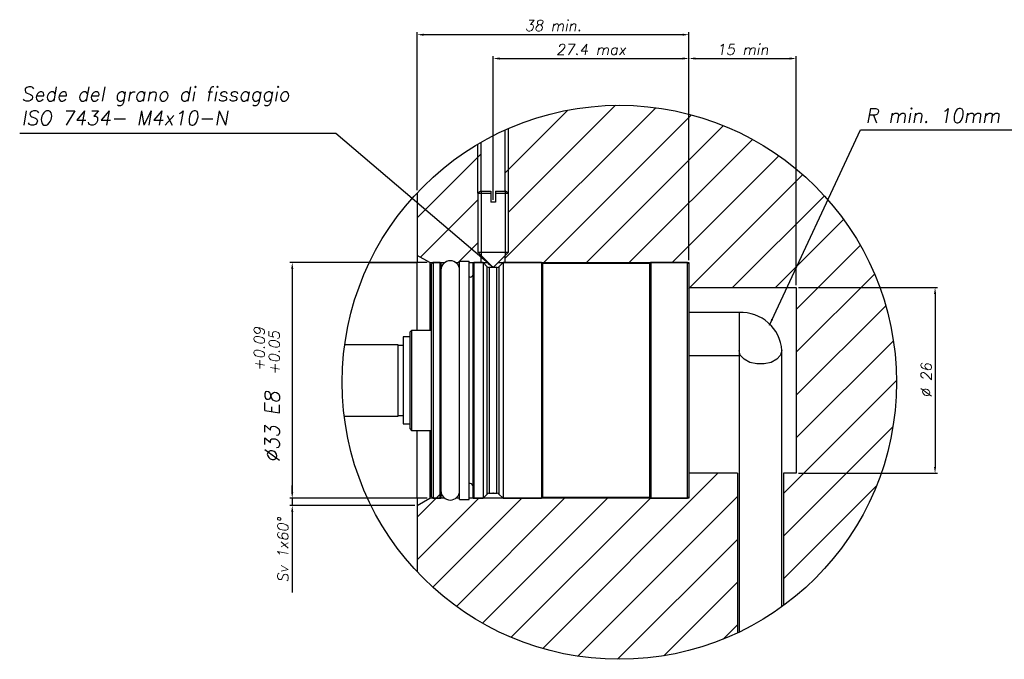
# Model space of a CAD drawing. Header units: millimetres. Extents: x 155 to 1625, y 52 to 706.
# Tile 14 of 23: x 864 to 1277, y 151 to 419. Entities that reach past the tile are written whole.
import ezdxf

# ---------------------------------------------------------------- set-up
doc = ezdxf.new("R2010")
doc.units = ezdxf.units.MM
doc.header["$PDSIZE"] = -1
doc.styles.add('DEM2', font='romans.shx', dxfattribs={"oblique": 10, "height": 2.8})
doc.dimstyles.new('AXEGF_STANDARD', dxfattribs={"dimtxt": 2.8, "dimasz": 2.7, "dimexe": 1, "dimexo": 1, "dimgap": 1, "dimtad": 1, "dimdec": 8, "dimdsep": 46, "dimtxsty": 'DEM2', "dimcen": 0, "dimclrd": 256, "dimclre": 256, "dimclrt": 256, "dimadec": 8, "dimazin": 2, "dimtfac": 1, "dimtdec": 8, "dimtmove": 0, "dimatfit": 3, "dimfxl": 1, "dimtolj": 1, "dimarcsym": 0})

msp = doc.modelspace()

# ---------------------------------------------------------------- linework, layer by layer
for p, q in [((1030.38271668, 347.44410724), (1030.38271668, 413.76841908)), ((1144.38271302, 318.12432966), (1144.38271302, 413.76841908)), ((1141.68271302, 412.76841908), (1033.08271668, 412.76841908)), ((1062.18270492, 343.48032676), (1062.18270492, 403.76841908)), ((1064.88270492, 402.76841908), (1141.68271302, 402.76841908)), ((1144.38271302, 318.12432966), (1144.38271302, 403.76841908)), ((1144.38271302, 318.12432966), (1144.38271302, 403.76841908)), ((1147.08271302, 402.76841908), (1186.6827148, 402.76841908)), ((1189.3827148, 307.62433073), (1189.3827148, 403.76841908)), ((1067.21133039, 318.89192082), (1130.44437903, 382.12496945)), ((1067.21133039, 354.8129453), (1093.49485615, 381.09647106)), ((1068.58270448, 338.22380715), (1113.4797641, 383.12086677)), ((1083.40425148, 317.12432966), (1145.41107051, 379.13114869)), ((1067.21133039, 372.77345755), (1067.23602899, 372.79815614)), ((1101.36476372, 317.12432966), (1158.85508963, 374.61465557)), ((1119.32527596, 317.12432966), (1171.03517409, 368.83422779)), ((1030.38271668, 335.94484383), (1057.15408434, 362.71621149)), ((1137.2857882, 317.12432966), (1182.10121174, 361.9397532)), ((1144.1316633, 306.00969252), (1192.13817595, 354.01620516)), ((1030.38271668, 346.44410724), (1030.38271668, 317.12432966)), ((1030.38271668, 346.44410724), (1030.38271668, 320.12433015)), ((1031.73942148, 319.3410364), (1055.78270536, 343.38432028)), ((1057.03070444, 347.02432262), (1055.78270536, 346.30379783)), ((1055.78270536, 346.30379783), (1055.78270536, 321.42433034)), ((1055.78270536, 346.30379783), (1061.22270506, 346.30379783)), ((1057.03070444, 347.02432262), (1061.22270506, 347.02432262)), ((1057.15408434, 347.02432262), (1057.15408434, 320.05295242)), ((1061.22270506, 347.02432262), (1061.22270506, 346.30379783)), ((1061.22270506, 346.30379783), (1061.22270506, 342.48032676)), ((1063.14270478, 347.02432262), (1067.33470541, 347.02432262)), ((1063.14270478, 347.02432262), (1063.14270478, 346.30379783)), ((1063.14270478, 346.30379783), (1063.14270478, 342.48032676)), ((1063.14270478, 346.30379783), (1068.58270448, 346.30379783)), ((1067.21132551, 347.02432262), (1067.21132551, 320.05295242)), ((1068.58270448, 346.30379783), (1067.33470541, 347.02432262)), ((1068.58270448, 321.42433034), (1068.58270448, 346.30379783)), ((1162.70681376, 306.62433073), (1201.18578916, 345.10330613)), ((1063.14270478, 342.48032676), (1061.22270506, 342.48032676)), ((1180.667326, 306.62433073), (1209.24651264, 335.20351737)), ((1047.48322699, 317.12432966), (1055.78270536, 325.42380803)), ((1189.3827148, 297.37920729), (1216.28601727, 324.28250976)), ((1035.5788708, 317.12432966), (1030.38271668, 320.12433015)), ((1055.78270536, 321.42433034), (1062.18270737, 315.02433323)), ((1055.78270536, 321.42433034), (1068.58270448, 321.42433034)), ((1062.18270737, 315.02433323), (1068.58270448, 321.42433034)), ((1034.5788708, 317.12432966), (976.89543137, 317.12432966)), ((977.89543137, 314.42432966), (977.89543137, 220.8243302)), ((1010.2988516, 317.12432966), (1030.38271668, 317.12432966)), ((1030.38271668, 288.62433058), (1030.38271668, 317.12432966)), ((1035.5788708, 317.12432966), (1041.92427587, 317.12432966)), ((1035.5788708, 317.12432966), (1035.5788708, 288.62433058)), ((1036.98271665, 317.12432966), (1036.38270649, 316.52433068)), ((1036.38270649, 270.98019529), (1036.38270649, 316.52433068)), ((1039.98272273, 317.12432966), (1036.98271665, 317.12432966)), ((1036.98271665, 317.12432966), (1036.98271665, 271.02137139)), ((1039.98272273, 218.1243302), (1039.98272273, 317.12432966)), ((1040.28270545, 316.82433017), (1040.28270545, 218.42432969)), ((1046.50112368, 317.12432966), (1048.14269545, 317.12432966)), ((1048.14269545, 217.62433167), (1048.14269545, 317.62433167)), ((1052.15783848, 217.62433167), (1052.15783848, 317.62433167)), ((1052.15783848, 317.12432966), (1060.08270933, 317.12432966)), ((1053.78271046, 271.00078404), (1053.78271479, 316.82433106)), ((1057.9827145, 317.12432966), (1054.08271554, 317.12432966)), ((1054.08271554, 317.12432966), (1054.08271554, 271.02137139)), ((1059.73124656, 315.37580319), (1057.9827145, 317.12432966)), ((1057.9827145, 317.12432966), (1057.9827145, 218.1243302)), ((1059.73124656, 270.90137607), (1059.73124656, 315.37580319)), ((1063.78565135, 315.02433323), (1060.57976338, 315.02433323)), ((1060.57976338, 315.02433323), (1060.57976338, 220.22433222)), ((1063.78565135, 220.22433222), (1063.78565135, 315.02433323)), ((1064.2827038, 317.12432966), (1144.38271302, 317.12432966)), ((1066.38272258, 317.12432966), (1064.63419053, 315.37580319)), ((1064.63419053, 315.37580319), (1064.63419053, 219.87285946)), ((1082.4327037, 317.12432966), (1066.38272258, 317.12432966)), ((1066.38272258, 317.12432966), (1066.38272258, 218.1243302)), ((1082.88271132, 316.67433322), (1082.4327037, 317.12432966)), ((1082.4327037, 317.12432966), (1082.4327037, 218.1243302)), ((1127.88271311, 316.67433322), (1082.88271132, 316.67433322)), ((1082.88271132, 316.67433322), (1082.88271132, 218.57433223)), ((1128.33270955, 317.12432966), (1127.88271311, 316.67433322)), ((1127.88271311, 316.67433322), (1127.88271311, 218.57433223)), ((1143.78271404, 317.12432966), (1128.33270955, 317.12432966)), ((1128.33270955, 317.12432966), (1128.33270955, 218.1243302)), ((1144.38271302, 316.52433068), (1143.78271404, 317.12432966)), ((1143.78271404, 218.1243302), (1143.78271404, 317.12432966)), ((1144.38271302, 317.12432966), (1144.38271302, 316.52433068)), ((1144.38271302, 316.52433068), (1144.38271302, 218.72433197)), ((1040.28270545, 313.92933257), (1040.28270545, 221.31933008)), ((1052.58397075, 310.97433172), (1052.15783848, 310.97433172)), ((1189.3827148, 279.41869505), (1222.22636199, 312.26234224)), ((1144.38271302, 306.62433073), (1189.3827148, 306.62433073)), ((1189.3827148, 306.62433073), (1189.3827148, 228.62433192)), ((1190.3827148, 306.62433073), (1248.64618066, 306.62433073)), ((1247.64618066, 303.92433073), (1247.64618066, 231.32433192)), ((1189.3827148, 261.45818281), (1226.92839769, 299.00386569)), ((1165.38271087, 296.10990376), (1144.38271302, 296.10990376)), ((1165.38271087, 296.10990096), (1165.38271087, 278.1099022)), ((1027.3827106, 285.92433237), (1024.38270452, 285.92433237)), ((1024.38270452, 285.92433237), (1024.38270452, 249.32433098)), ((1027.98272076, 288.62433058), (1027.3827106, 288.02433159)), ((1027.3827106, 269.02432429), (1027.3827106, 288.02433159)), ((1036.38270649, 288.62433058), (1027.98272076, 288.62433058)), ((1027.98272076, 288.62433058), (1027.98272076, 269.06550039)), ((1022.28271368, 282.62433239), (999.93939279, 282.62433239)), ((1022.28271368, 256.85251273), (1022.28271368, 282.62433239)), ((1024.38270452, 282.3243301), (1022.28271368, 282.3243301)), ((1189.3827148, 243.49767057), (1230.15252336, 284.26747912)), ((1144.38271302, 278.1099022), (1165.38271087, 278.1099022)), ((1165.38271087, 277.95689475), (1165.38271087, 161.92858661)), ((1183.38271382, 172.63624394), (1183.38271382, 280.16757142)), ((1027.3827106, 247.22433105), (1027.3827106, 269.02432429)), ((1027.98272076, 269.06550039), (1027.98272076, 246.62433137)), ((1036.38270649, 218.72433197), (1036.38270649, 270.98019529)), ((1036.98271665, 271.02137139), (1036.98271665, 218.1243302)), ((1053.78271046, 218.42432969), (1053.78271046, 271.00078404)), ((1054.08271554, 271.02137139), (1054.08271554, 218.1243302)), ((1059.73124656, 219.87285946), (1059.73124656, 270.90137607)), ((1184.05950878, 220.2139523), (1231.46442006, 267.61886358)), ((1022.28271368, 252.62433096), (1022.28271368, 256.85251273)), ((999.73290349, 252.62433096), (1022.28271368, 252.62433096)), ((1022.28271368, 252.92433115), (1024.38270452, 252.92433115)), ((1024.38270452, 249.32433098), (1027.3827106, 249.32433098)), ((1184.05950878, 202.25344006), (1229.95724606, 248.15117733)), ((1027.3827106, 247.22433105), (1027.98272076, 246.62433137)), ((1027.98272076, 246.62433137), (1036.38270649, 246.62433137)), ((1030.38271668, 218.1243302), (1030.38271668, 246.62433137)), ((1035.5788708, 246.62433137), (1035.5788708, 218.1243302)), ((1082.99121367, 155.06668168), (1156.54886391, 228.62433192)), ((1164.70591076, 228.62433192), (1144.38271302, 228.62433192)), ((1189.3827148, 228.62433192), (1184.05950878, 228.62433192)), ((1190.3827148, 228.62433192), (1248.64618066, 228.62433192)), ((977.89543137, 220.8243302), (977.89543137, 223.5243302)), ((1052.58397075, 224.27433162), (1052.15783848, 224.27433162)), ((1184.05950878, 184.29292782), (1222.97733394, 223.21075298)), ((1038.28578874, 218.1243302), (1040.42669992, 220.26524138)), ((1057.9827145, 218.1243302), (1059.73124656, 219.87285946)), ((1060.57976338, 220.22433222), (1063.78565135, 220.22433222)), ((1064.63419053, 219.87285946), (1066.38272258, 218.1243302)), ((1034.5788708, 218.1243302), (976.89543137, 218.1243302)), ((1034.5788708, 218.1243302), (976.89543137, 218.1243302)), ((1029.38271668, 215.1243297), (976.89543137, 215.1243297)), ((977.89543137, 218.1243302), (977.89543137, 215.1243297)), ((1030.38271668, 218.1243302), (1009.55211094, 218.1243302)), ((1030.38271668, 210.22125814), (1038.28578874, 218.1243302)), ((1030.38271668, 192.2607459), (1056.24630098, 218.1243302)), ((1030.38271668, 218.1243302), (1030.38271668, 187.21695076)), ((1030.38271668, 215.1243297), (1035.5788708, 218.1243302)), ((1030.38271668, 215.1243297), (1030.38271668, 187.21695076)), ((1041.92427904, 218.1243302), (1035.5788708, 218.1243302)), ((1036.38270649, 218.72433197), (1036.98271665, 218.1243302)), ((1036.89177324, 180.80929021), (1074.20681322, 218.1243302)), ((1036.98271665, 218.1243302), (1039.98272273, 218.1243302)), ((1048.14269545, 218.1243302), (1046.50112051, 218.1243302)), ((1046.791562, 172.74856673), (1092.61732749, 218.57433223)), ((1144.38271302, 218.1243302), (1052.15783848, 218.1243302)), ((1054.08271554, 218.1243302), (1057.9827145, 218.1243302)), ((1057.7125696, 165.70906209), (1110.57783974, 218.57433223)), ((1066.38272258, 218.1243302), (1082.4327037, 218.1243302)), ((1069.73273713, 159.76871737), (1128.21053051, 218.24651075)), ((1082.4327037, 218.1243302), (1082.88271132, 218.57433223)), ((1082.88271132, 218.57433223), (1127.88271311, 218.57433223)), ((1097.72760024, 151.84255601), (1164.70591076, 218.82086652)), ((1127.88271311, 218.57433223), (1128.33270955, 218.1243302)), ((1128.33270955, 218.1243302), (1143.78271404, 218.1243302)), ((1143.78271404, 218.1243302), (1144.38271302, 218.72433197)), ((1144.38271302, 218.72433197), (1144.38271302, 218.1243302)), ((977.89543137, 212.4243297), (977.89543137, 178.55172469)), ((1114.37621578, 150.5306593), (1164.70591076, 200.86035428)), ((1133.84390203, 152.03783331), (1164.70591076, 182.89984204)), ((1158.78432639, 159.01774543), (1164.70591076, 164.9393298))]:
    msp.add_line(p, q)
for points in [[(1067.21133039, 347.02432262), (1067.21133039, 372.78698165)], [(1068.58270448, 346.30379783), (1068.58270448, 373.39700026)], [(1055.78270536, 346.30379783), (1055.78270536, 366.83091724)], [(1057.15408434, 347.02432262), (1057.15408434, 367.63264701)], [(1057.15408434, 317.12432966), (1057.15408434, 320.05295242)], [(1067.21133039, 317.12432966), (1067.21133039, 320.05295625)], [(1048.14269545, 317.62433167), (1052.15783848, 317.62433167)], [(1164.70591076, 228.62433192), (1164.70591076, 161.60726744)], [(1184.05950878, 228.62433192), (1184.05950878, 173.13012416)], [(1048.14269545, 217.62433167), (1052.15783848, 217.62433167)]]:
    msp.add_lwpolyline(points)
at = {"flags": 128}
msp.add_lwpolyline([(1183.38271382, 280.16620517), (1182.83994648, 278.20865779), (1181.27711269, 276.48601743), (1178.88271588, 275.20742795), (1175.94555172, 274.52710379), (1172.81988415, 274.52710379), (1169.88271999, 275.20742795), (1167.488312, 276.48601743), (1165.92547822, 278.20865779), (1165.38271087, 280.16757142)], dxfattribs=at)
msp.add_circle((1115.16455036, 266.830529), 116.30254151)
for centre, radius, start, end in [((1039.98271479, 316.82433106), 0.3, 0, 90), ((1039.98271479, 316.82433106), 0.3, 0, 90), ((1044.21269978, 313.92933106), 3.93, 0, 180), ((1044.21269978, 313.92933106), 3.93, 0, 180), ((1054.08271479, 316.82433106), 0.3, 90, 180), ((1060.57977106, 316.22433106), 1.2, 225, 270), ((1063.78565851, 316.22433106), 1.2, 270, 315), ((1052.58271046, 312.17433106), 1.2, 270, 0), ((1166.31644416, 279.03135931), 17.10405035, 3.8089301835, 93.1294099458), ((1052.58271046, 223.07433228), 1.2, 360, 90), ((1044.21269978, 221.31933106), 3.93, 180, 0), ((1060.57977106, 219.02433106), 1.2, 90, 135), ((1063.78565851, 219.02433106), 1.2, 45, 90), ((1039.98271479, 218.42433106), 0.3, 270, 0), ((1054.08271479, 218.42433106), 0.3, 180, 270)]:
    msp.add_arc(centre, radius, start, end)
msp.add_point((1062.22682211, 220.22433106))
for points in [[(1033.08271668, 413.21841908), (1033.08271668, 412.31841908), (1030.38271668, 412.76841908)], [(1141.68271302, 413.21841908), (1141.68271302, 412.31841908), (1144.38271302, 412.76841908)], [(1064.88270492, 403.21841908), (1064.88270492, 402.31841908), (1062.18270492, 402.76841908)], [(1141.68271302, 403.21841908), (1141.68271302, 402.31841908), (1144.38271302, 402.76841908)], [(1147.08271302, 403.21841908), (1147.08271302, 402.31841908), (1144.38271302, 402.76841908)], [(1186.6827148, 403.21841908), (1186.6827148, 402.31841908), (1189.3827148, 402.76841908)], [(977.44543137, 314.42432966), (978.34543137, 314.42432966), (977.89543137, 317.12432966)], [(1247.19618066, 303.92433073), (1248.09618066, 303.92433073), (1247.64618066, 306.62433073)], [(1247.19618066, 231.32433192), (1248.09618066, 231.32433192), (1247.64618066, 228.62433192)], [(977.44543137, 220.8243302), (978.34543137, 220.8243302), (977.89543137, 218.1243302)], [(977.44543137, 220.8243302), (978.34543137, 220.8243302), (977.89543137, 218.1243302)], [(977.44543137, 212.4243297), (978.34543137, 212.4243297), (977.89543137, 215.1243297)]]:
    msp.add_solid(points)

# ---------------------------------------------------------------- texts
at = {"style": 'DEM2', "oblique": 10}
for s, height, p in [('+0.09', 4.5, (966.27596685, 271.56900005)), ('+0.05', 4.5, (972.59195425, 269.8929172)), ('%%C33 E8', 6.075, (972.50509975, 233.11829215))]:
    msp.add_text(s, height=height, rotation=90, dxfattribs=at).set_placement(p)
at = {"style": 'DEM2'}
for s, insert, char_height, attachment_point in [('\\A1;38 min.', (1087.38271485, 416.56384004), 4.5, 5), ('\\A1;15 min', (1166.88271391, 406.56384004), 4.5, 5), ('\\A1;27.4 max', (1103.28270897, 406.56384004), 4.5, 5), ('\\A1;Sede del grano di fissaggio\\PISO 7434- M4x10-N', (864.20577232, 382.8474254), 6, 4), ('\\A1;R min. 10mm', (1218.42798593, 378.78399294), 6, 4)]:
    msp.add_mtext(s, dxfattribs=dict(at, insert=insert, char_height=char_height, attachment_point=attachment_point))
at = {"char_height": 4.5, "attachment_point": 5, "rotation": 90, "style": 'DEM2'}
for s, insert in [('\\A1;%%C 26', (1243.93350535, 267.62433132)), ('\\A1;Sv 1x60°', (973.99637958, 196.39099637))]:
    msp.add_mtext(s, dxfattribs=dict(at, insert=insert))

# ---------------------------------------------------------------- leaders
for points in [[(1178.17434068, 290.88451484), (1216.40859134, 372.89234764), (1290.38175941, 372.89234764)], [(1062.18270737, 315.02433323), (996.13260017, 371.24234815), (863.52377323, 371.24234815)]]:
    msp.add_leader(points, dimstyle='AXEGF_STANDARD', override={"dimgap": 1, "dimtad": 0, "dimlfac": 1.5})

doc.saveas('drawing.dxf')
